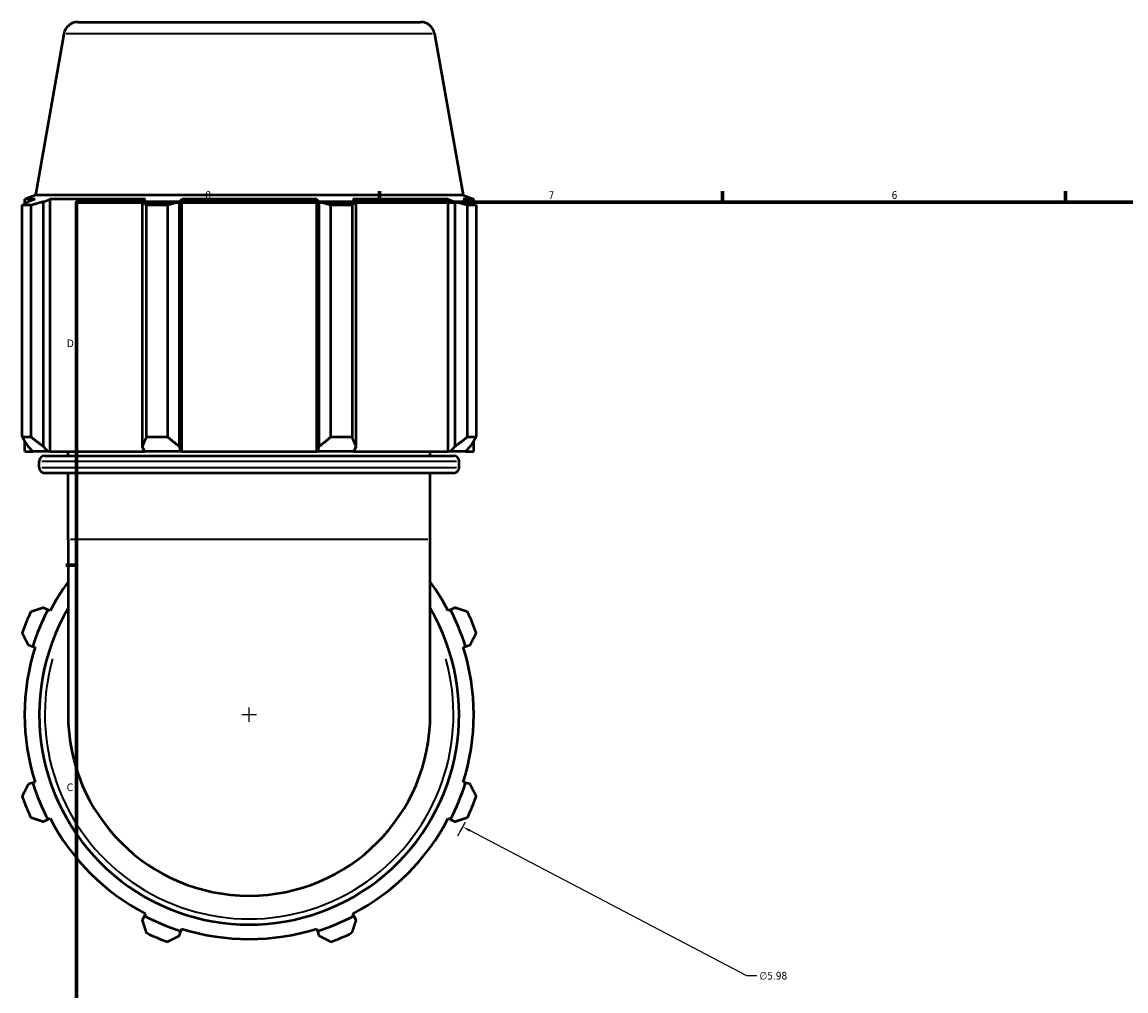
# Model space of a CAD drawing. Header units: inches. Extents: x -0.2 to 53.9, y -21.4 to 49.8.
# Tile 3 of 8: x -0.2 to 13.5, y 11.2 to 23.2. Entities that reach past the tile are written whole.
import ezdxf

# ---------------------------------------------------------------- set-up
doc = ezdxf.new("R2010")
doc.units = ezdxf.units.IN
doc.header["$MEASUREMENT"] = 0
for name, color, linetype, lineweight in [('Border (ANSI)', 7, 'Continuous', 70), ('Dimension (ANSI)', 7, 'Continuous', 25), ('Visible (ANSI)', 7, 'Continuous', 50), ('Visible Narrow (ANSI)', 7, 'Continuous', 35)]:
    doc.layers.add(name, color=color, linetype=linetype, lineweight=lineweight)
doc.styles.add('Note Text (ANSI)', font='tahoma.ttf')
doc.dimstyles.new('Default (ANSI)', dxfattribs={"dimtxt": 0.094488, "dimasz": 0.098425, "dimexe": 0.125, "dimexo": 0.0625, "dimgap": 0.031496, "dimtad": 0, "dimtih": 1, "dimtoh": 1, "dimrnd": 1e-08, "dimzin": 4, "dimdsep": 46, "dimtxsty": 'Note Text (ANSI)', "dimcen": 0.09, "dimdle": 0.393701, "dimclrd": 256, "dimclre": 256, "dimclrt": 5, "dimadec": 0, "dimazin": 1, "dimtfac": 1, "dimtofl": 0, "dimtmove": 0, "dimatfit": 3, "dimfxl": 1, "dimtolj": 1, "dimtzin": 4, "dimlwd": -1, "dimlwe": -1, "dimarcsym": 0})

# ---------------------------------------------------------------- blocks, each defined once
blk = doc.blocks.new('Borders Default Border')
at = {"layer": 'Border (ANSI)'}
for p, q in [((4.25, 21), (4.25, 21.134)), ((8.5, 21), (8.5, 21.134)), ((12.75, 21), (12.75, 21.134)), ((0.5, 16.5), (0.366, 16.5))]:
    blk.add_line(p, q, dxfattribs=at)
at = {"layer": 'Border (ANSI)', "flags": 128}
blk.add_lwpolyline([(0.5, 1), (0.5, 21), (33.5, 21), (33.5, 1), (0.5, 1)], dxfattribs=at)
at = {"layer": 'Border (ANSI)', "color": 5, "true_color": 0x0000ff, "char_height": 0.0945, "attachment_point": 7, "style": 'Note Text (ANSI)'}
for s, insert in [('8', (2.094, 21.038)), ('7', (6.346, 21.04)), ('6', (10.595, 21.038)), ('D', (0.378, 19.203)), ('C', (0.378, 13.701))]:
    blk.add_mtext(s, dxfattribs=dict(at, insert=insert))
blk = doc.blocks.new('*D10')
at = {"layer": 'Defpoints', "color": 0, "transparency": 16777216}
for p in [(-0.01, 16.04), (5.284, 13.259)]:
    blk.add_point(p, dxfattribs=at)
at = {"layer": 'Dimension (ANSI)', "transparency": 16777216}
for p, q in [((2.547, 14.65), (2.727, 14.65)), ((2.637, 14.56), (2.637, 14.74)), ((8.801, 11.412), (5.371, 13.213)), ((8.926, 11.412), (8.801, 11.412))]:
    blk.add_line(p, q, dxfattribs=at)
blk.add_arc((2.637, 14.65), 2.99, 329.8885, 333.5943, dxfattribs=at)
blk.add_solid([(5.379, 13.228), (5.364, 13.199), (5.284, 13.259)], dxfattribs=at)
at = {"layer": 'Dimension (ANSI)', "color": 5, "transparency": 16777216, "insert": (8.957, 11.463), "char_height": 0.0945, "attachment_point": 1, "style": 'Note Text (ANSI)'}
blk.add_mtext('\\A1;∅5.98', dxfattribs=at)

msp = doc.modelspace()

# ---------------------------------------------------------------- linework, layer by layer
at = {"layer": 'Visible (ANSI)'}
for p, q in [((0.514, 23.23), (4.761, 23.23)), ((0.342, 23.086), (-0.011, 21.085)), ((4.933, 23.086), (5.286, 21.085)), ((-0.011, 21.085), (-0.143, 21.037)), ((5.286, 21.085), (-0.011, 21.085)), ((5.286, 21.085), (5.418, 21.037)), ((-0.176, 18.09), (-0.176, 20.96)), ((-0.068, 20.96), (-0.176, 20.96)), ((-0.015, 21.037), (-0.143, 21.037)), ((-0.143, 20.979), (-0.143, 21.037)), ((-0.015, 21.037), (-0.1, 21.004)), ((-0.068, 20.96), (-0.068, 18.09)), ((0.091, 21.004), (0.171, 21.037)), ((0.091, 17.97), (0.091, 21.004)), ((1.353, 21.037), (0.171, 21.037)), ((0.171, 17.91), (0.171, 21.037)), ((1.353, 21.037), (1.312, 21.004)), ((1.312, 21.004), (1.312, 17.97)), ((1.364, 18.09), (1.364, 20.96)), ((1.625, 20.96), (1.364, 20.96)), ((1.625, 20.96), (1.625, 18.09)), ((1.774, 21.004), (1.801, 21.037)), ((1.774, 17.97), (1.774, 21.004)), ((3.474, 21.037), (1.801, 21.037)), ((1.801, 17.91), (1.801, 21.037)), ((3.474, 21.037), (3.501, 21.004)), ((3.474, 17.91), (3.474, 21.037)), ((3.501, 21.004), (3.501, 17.97)), ((3.65, 18.09), (3.65, 20.96)), ((3.911, 20.96), (3.65, 20.96)), ((3.911, 20.96), (3.911, 18.09)), ((3.963, 21.004), (3.921, 21.037)), ((5.104, 21.037), (3.921, 21.037)), ((3.963, 17.97), (3.963, 21.004)), ((5.104, 21.037), (5.183, 21.004)), ((5.104, 17.91), (5.104, 21.037)), ((5.183, 21.004), (5.183, 17.97)), ((5.375, 21.004), (5.289, 21.037)), ((5.418, 21.037), (5.289, 21.037)), ((5.343, 18.09), (5.343, 20.96)), ((5.451, 20.96), (5.343, 20.96)), ((5.418, 20.979), (5.418, 21.037)), ((5.451, 20.96), (5.451, 18.09)), ((-0.176, 18.09), (-0.068, 18.09)), ((1.364, 18.09), (1.625, 18.09)), ((3.65, 18.09), (3.911, 18.09)), ((5.343, 18.09), (5.451, 18.09)), ((-0.143, 17.91), (-0.143, 18.038)), ((-0.1, 17.97), (-0.043, 17.91)), ((0.144, 17.91), (0.091, 17.97)), ((1.312, 17.97), (1.34, 17.91)), ((1.792, 17.91), (1.774, 17.97)), ((3.501, 17.97), (3.483, 17.91)), ((3.935, 17.91), (3.963, 17.97)), ((5.183, 17.97), (5.13, 17.91)), ((5.318, 17.91), (5.375, 17.97)), ((5.418, 17.91), (5.418, 18.038)), ((-0.143, 17.91), (-0.043, 17.91)), ((0.144, 17.91), (-0.043, 17.91)), ((0.036, 17.712), (0.036, 17.787)), ((0.106, 17.857), (5.169, 17.857)), ((0.171, 17.91), (0.144, 17.91)), ((0.171, 17.91), (1.34, 17.91)), ((0.395, 17.857), (0.395, 17.91)), ((1.792, 17.91), (1.34, 17.91)), ((1.801, 17.91), (1.792, 17.91)), ((1.801, 17.91), (3.474, 17.91)), ((3.483, 17.91), (3.474, 17.91)), ((3.935, 17.91), (3.483, 17.91)), ((3.935, 17.91), (5.104, 17.91)), ((4.88, 17.857), (4.88, 17.91)), ((5.13, 17.91), (5.104, 17.91)), ((5.318, 17.91), (5.13, 17.91)), ((5.239, 17.712), (5.239, 17.787)), ((5.318, 17.91), (5.418, 17.91)), ((5.169, 17.642), (0.106, 17.642)), ((0.395, 16.82), (0.395, 17.642)), ((4.88, 16.82), (4.88, 17.642)), ((0.395, 16.82), (0.395, 14.65)), ((4.88, 14.65), (4.88, 16.82)), ((0.144, 15.948), (0.091, 15.975)), ((0.171, 15.934), (0.144, 15.948)), ((5.13, 15.948), (5.104, 15.934)), ((5.183, 15.975), (5.13, 15.948)), ((-0.1, 15.513), (-0.043, 15.495)), ((-0.043, 15.495), (-0.015, 15.486)), ((5.289, 15.486), (5.318, 15.495)), ((5.318, 15.495), (5.375, 15.513)), ((-0.015, 13.814), (-0.043, 13.805)), ((5.318, 13.805), (5.289, 13.814)), ((-0.043, 13.805), (-0.1, 13.787)), ((5.375, 13.787), (5.318, 13.805)), ((0.091, 13.324), (0.144, 13.352)), ((0.144, 13.352), (0.171, 13.366)), ((5.104, 13.366), (5.13, 13.352)), ((5.13, 13.352), (5.183, 13.324)), ((1.353, 12.183), (1.34, 12.157)), ((3.935, 12.157), (3.921, 12.183)), ((1.34, 12.157), (1.312, 12.104)), ((3.963, 12.104), (3.935, 12.157)), ((1.774, 11.912), (1.792, 11.969)), ((1.792, 11.969), (1.801, 11.998)), ((3.474, 11.998), (3.483, 11.969)), ((3.483, 11.969), (3.501, 11.912))]:
    msp.add_line(p, q, dxfattribs=at)
for centre, radius, start, end in [((0.514, 23.055), 0.175, 90, 170), ((4.761, 23.055), 0.175, 10, 90), ((0.106, 17.787), 0.0698, 90, 180), ((5.169, 17.787), 0.0698, 0, 90), ((0.106, 17.712), 0.0698, 180, 270), ((5.169, 17.712), 0.0698, 270, 0), ((2.637, 14.65), 2.781, 143.7507, 152.5), ((2.637, 14.65), 2.781, 27.5, 36.2493), ((2.637, 14.65), 2.99, 154.792, 160.208), ((2.637, 14.65), 2.811, 152.5, 162.5), ((2.637, 14.65), 2.601, 149.5497, 30.4503), ((2.637, 14.65), 2.811, 17.5, 27.5), ((2.637, 14.65), 2.99, 19.792, 25.208), ((2.637, 14.65), 2.781, 162.5, 197.5), ((2.637, 14.65), 2.781, 342.5, 17.5), ((2.637, 14.65), 2.243, 180, 0), ((2.637, 14.65), 2.811, 197.5, 207.5), ((2.637, 14.65), 2.811, 332.5, 342.5), ((2.637, 14.65), 2.99, 199.792, 205.208), ((2.637, 14.65), 2.99, 334.792, 340.208), ((2.637, 14.65), 2.781, 207.5, 242.5), ((2.637, 14.65), 2.781, 297.5, 332.5), ((2.637, 14.65), 2.811, 242.5, 252.5), ((2.637, 14.65), 2.811, 287.5, 297.5), ((2.637, 14.65), 2.99, 244.792, 250.208), ((2.637, 14.65), 2.781, 252.5, 287.5), ((2.637, 14.65), 2.99, 289.792, 295.208)]:
    msp.add_arc(centre, radius, start, end, dxfattribs=at)
for points, weights in [([(-0.176, 20.96), (-0.137, 20.983), (-0.1, 21.004)], [1, 1.00127171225, 1.00172663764]), ([(0.091, 21.004), (0.013, 20.983), (-0.068, 20.96)], [1.00172663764, 1.00127171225, 1]), ([(1.364, 20.96), (1.337, 20.983), (1.312, 21.004)], [1, 1.00127171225, 1.00172663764]), ([(1.774, 21.004), (1.701, 20.983), (1.625, 20.96)], [1.00172663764, 1.00127171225, 1]), ([(3.65, 20.96), (3.574, 20.983), (3.501, 21.004)], [1, 1.00127171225, 1.00172663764]), ([(3.963, 21.004), (3.937, 20.983), (3.911, 20.96)], [1.00172663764, 1.00127171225, 1]), ([(5.343, 20.96), (5.261, 20.983), (5.183, 21.004)], [1, 1.00127171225, 1.00172663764]), ([(5.375, 21.004), (5.412, 20.983), (5.451, 20.96)], [1.00172663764, 1.00127171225, 1]), ([(-0.176, 18.09), (-0.137, 18.027), (-0.1, 17.97)], [1.01732581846, 1.01226354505, 1.00640423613]), ([(0.091, 17.97), (0.013, 18.027), (-0.068, 18.09)], [1.00640423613, 1.01226354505, 1.01732581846]), ([(1.364, 18.09), (1.337, 18.027), (1.312, 17.97)], [1.01732581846, 1.01226354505, 1.00640423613]), ([(1.774, 17.97), (1.701, 18.027), (1.625, 18.09)], [1.00640423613, 1.01226354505, 1.01732581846]), ([(3.65, 18.09), (3.574, 18.027), (3.501, 17.97)], [1.01732581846, 1.01226354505, 1.00640423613]), ([(3.963, 17.97), (3.937, 18.027), (3.911, 18.09)], [1.00640423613, 1.01226354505, 1.01732581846]), ([(5.343, 18.09), (5.261, 18.027), (5.183, 17.97)], [1.01732581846, 1.01226354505, 1.00640423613]), ([(5.375, 17.97), (5.412, 18.027), (5.451, 18.09)], [1.00640423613, 1.01226354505, 1.01732581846]), ([(0.091, 15.975), (0.013, 15.95), (-0.068, 15.923)], [1.00640423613, 1.01226354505, 1.01732581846]), ([(5.343, 15.923), (5.261, 15.95), (5.183, 15.975)], [1.01732581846, 1.01226354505, 1.00640423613]), ([(-0.176, 15.662), (-0.137, 15.586), (-0.1, 15.513)], [1.01732581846, 1.01226354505, 1.00640423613]), ([(5.375, 15.513), (5.412, 15.586), (5.451, 15.662)], [1.00640423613, 1.01226354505, 1.01732581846]), ([(-0.1, 13.787), (-0.137, 13.714), (-0.176, 13.637)], [1.00640423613, 1.01226354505, 1.01732581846]), ([(5.451, 13.637), (5.412, 13.714), (5.375, 13.787)], [1.01732581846, 1.01226354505, 1.00640423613]), ([(-0.068, 13.376), (0.013, 13.35), (0.091, 13.324)], [1.01732581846, 1.01226354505, 1.00640423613]), ([(5.183, 13.324), (5.261, 13.35), (5.343, 13.376)], [1.00640423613, 1.01226354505, 1.01732581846]), ([(1.312, 12.104), (1.337, 12.026), (1.364, 11.945)], [1.00640423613, 1.01226354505, 1.01732581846]), ([(3.911, 11.945), (3.937, 12.026), (3.963, 12.104)], [1.01732581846, 1.01226354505, 1.00640423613]), ([(1.625, 11.836), (1.701, 11.875), (1.774, 11.912)], [1.01732581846, 1.01226354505, 1.00640423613]), ([(3.501, 11.912), (3.574, 11.875), (3.65, 11.836)], [1.00640423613, 1.01226354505, 1.01732581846])]:
    msp.add_rational_spline(points, weights, degree=2, dxfattribs=at)
at = {"layer": 'Visible Narrow (ANSI)'}
for p, q in [((4.904, 23.086), (0.37, 23.086)), ((5.207, 17.787), (0.068, 17.787)), ((0.068, 17.712), (5.207, 17.712)), ((4.852, 16.82), (0.423, 16.82))]:
    msp.add_line(p, q, dxfattribs=at)
msp.add_arc((2.637, 14.65), 2.531, 164.121, 15.879, dxfattribs=at)

# ---------------------------------------------------------------- block references
msp.add_blockref('Borders Default Border', (0, 0))

# ---------------------------------------------------------------- dimensions: what is measured, and where the dimension line sits
at = {"layer": 'Dimension (ANSI)'}
dim = msp.add_diameter_dim_2p(p1=(-0.01, 16.04), p2=(5.284, 13.259), dimstyle='Default (ANSI)', override={"dimgap": 0.031496, "dimdec": 2, "dimlfac": 1, "dimtol": 0, "dimlim": 0, "dimtp": 0, "dimtm": 0, "dimtdec": 2}, dxfattribs=at)
dim.commit()
dim.dimension.update_dxf_attribs({"geometry": '*D10', "text_midpoint": (9.13, 11.412), "dimtype": 163})

doc.saveas('drawing.dxf')
